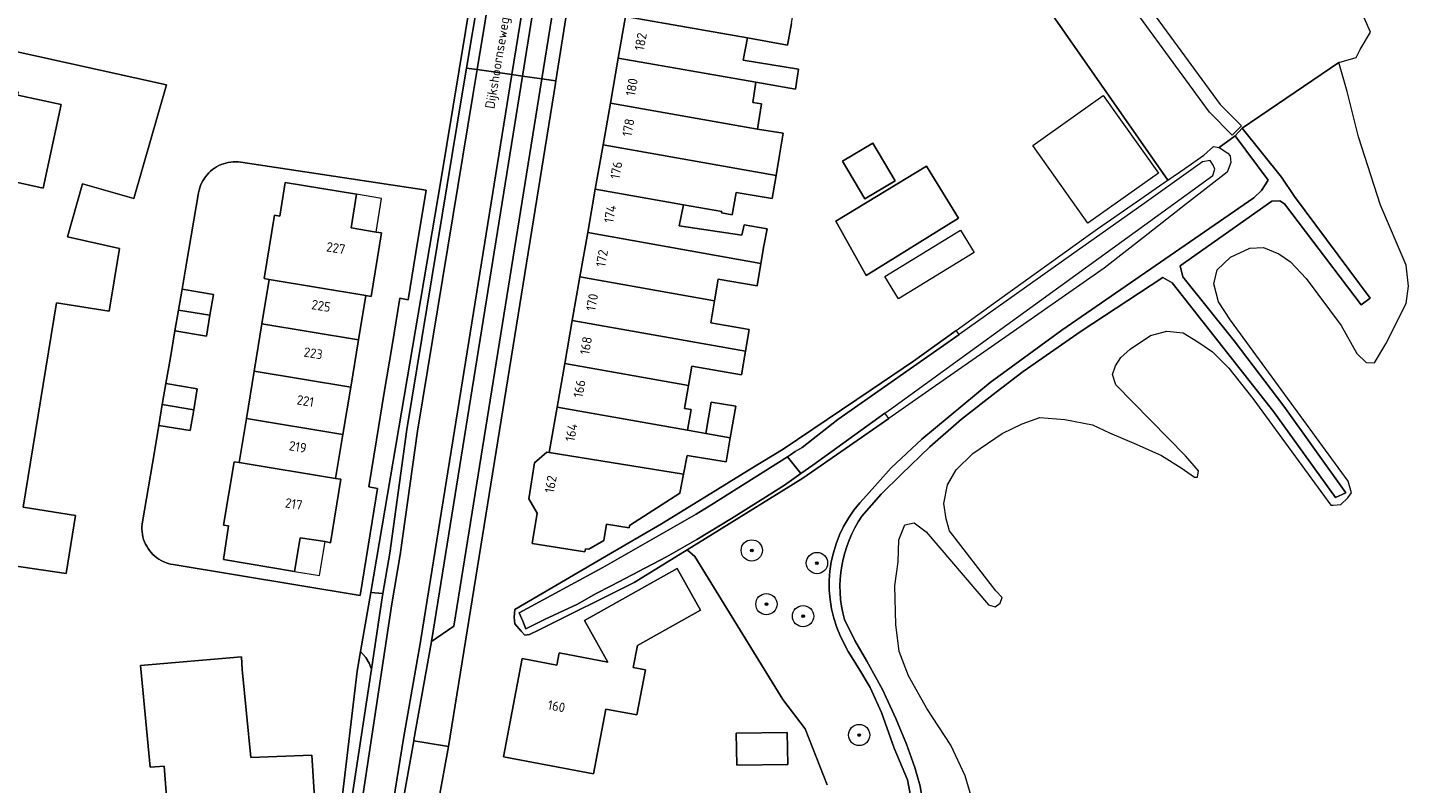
# Model space of a CAD drawing. Header units: metres. Extents: x 80938 to 82288, y 446951 to 448452.
# Tile 41 of 96: x 82037 to 82167, y 447505 to 447576. Entities that reach past the tile are written whole.
import ezdxf
from ezdxf.enums import TextEntityAlignment as Align

# ---------------------------------------------------------------- set-up
doc = ezdxf.new("R2010")
doc.units = ezdxf.units.M
doc.header["$MEASUREMENT"] = 0
doc.layers.get('0').update_dxf_attribs({"color": 253})
for name, color, linetype, lineweight in [('B-WE-GR-BOOM-S', 253, 'Continuous', 25), ('B-WE-IE-TERREINAFSCHEIDING_KUNSTMATIG_HEKWERK-G', 253, 'IE-TERREINAFSCHEIDING-KUNSTMATIG', 18), ('B-WE-OG-BEBOUWING-GV', 253, 'Continuous', 35), ('B-WE-OG-BEBOUWING-T18', 253, 'Continuous', 18), ('B-WE-OG-BEBOUWING_LUIFEL-GV', 253, 'Continuous', 18), ('B-WE-OG-TERREIN_CULTUURSCHEIDING-GV', 253, 'Continuous', 18), ('B-WE-OG-TERREIN_ERF-GV', 253, 'Continuous', 18), ('B-WE-OG-TOPOGRAFIE-T18', 253, 'Continuous', 18), ('B-WE-OG-WATER_SLOOT-GV', 253, 'Continuous', 18), ('B-WE-VH-VERHARDING_ASFALT-GV', 253, 'Continuous', 18), ('B-WE-VH-VERHARDING_BETONSTRAATSTEEN-GV', 253, 'Continuous', 18), ('B-WE-VH-VERHARDING_HALFVERHARDING-GV', 253, 'Continuous', 18), ('B-WE-VH-VERHARDING_TEGEL-GV', 253, 'Continuous', 18)]:
    doc.layers.add(name, color=color, linetype=linetype, lineweight=lineweight)
doc.styles.add('NLCS-ISO-M500-T18', font='NLCS-ISO.ttf', dxfattribs={"height": 0.9})
doc.linetypes.add('IE-TERREINAFSCHEIDING-KUNSTMATIG', pattern='A,4,[82,NLCS.SHX,S=0.75,R=90,X=0,Y=0],4,-2', length=10)

# ---------------------------------------------------------------- blocks, each defined once
blk = doc.blocks.new('SGR-BOOM_01-SO')
at = {"linetype": 'ByBlock', "lineweight": 18}
h = blk.add_hatch(color=0, dxfattribs=at)
h.dxf.hatch_style = 1
edge = h.paths.add_edge_path()
edge.add_arc((0, 0), 0.25, 0, 360)
at = {"color": 0, "linetype": 'ByBlock', "lineweight": 18}
for radius in [2, 0.25]:
    blk.add_circle((0, 0), radius, dxfattribs=at)

msp = doc.modelspace()

# ---------------------------------------------------------------- linework, layer by layer
at = {"layer": 'B-WE-IE-TERREINAFSCHEIDING_KUNSTMATIG_HEKWERK-G', "linetype": 'Continuous', "lineweight": 0}
msp.add_lwpolyline([(82108.277, 447513.19), (82099.993, 447526.667)], dxfattribs=at)
at = {"layer": 'B-WE-OG-BEBOUWING-GV', "linetype": 'Continuous', "lineweight": 0}
for points in [[(82093.491, 447577.512), (82104.961, 447575.48), (82108.734, 447574.812), (82109.097, 447576.856), (82109.457, 447579.001), (82094.221, 447581.673)], [(82104.555, 447573.393), (82104.961, 447575.48), (82093.491, 447577.512), (82092.801, 447573.583), (82105.753, 447571.31), (82109.468, 447570.658), (82109.769, 447572.535)], [(82028.927, 447575.772), (82028.876, 447575.534), (82029.351, 447575.424), (82028.479, 447571.438), (82028.592, 447571.411), (82027.461, 447566.214), (82028.545, 447565.974), (82028.528, 447565.882), (82030.559, 447565.435), (82029.972, 447562.752), (82030.217, 447562.699), (82030.322, 447563.181), (82038.661, 447561.344), (82040.361, 447569.223), (82036.292, 447570.093), (82036.353, 447570.373), (82034.015, 447570.883), (82033.56, 447570.985), (82034.293, 447574.356), (82034.765, 447574.259), (82034.823, 447574.503)], [(82105.899, 447566.903), (82106.262, 447569.272), (82105.459, 447569.395), (82105.753, 447571.31), (82092.801, 447573.583), (82092.056, 447569.332)], [(82091.368, 447565.414), (82107.651, 447562.53), (82107.978, 447564.433), (82108.317, 447566.508), (82105.899, 447566.903), (82092.056, 447569.332)], [(82090.637, 447561.244), (82098.928, 447559.775), (82102.531, 447559.137), (82102.51, 447559.014), (82103.519, 447558.84), (82103.88, 447560.942), (82107.278, 447560.359), (82107.651, 447562.53), (82091.368, 447565.414)], [(82118.856, 447562.027), (82116.755, 447565.583), (82113.888, 447563.89), (82115.989, 447560.334)], [(82124.811, 447558.521), (82121.806, 447563.399), (82113.263, 447558.242), (82116.123, 447553.125)], [(82059.946, 447552.755), (82069.047, 447551.246), (82069.526, 447551.158), (82070.501, 447557.139), (82070.013, 447557.209), (82067.649, 447557.602), (82068.16, 447560.765), (82061.46, 447561.864), (82060.931, 447558.706), (82060.45, 447558.787), (82059.464, 447552.831)], [(82089.919, 447557.152), (82106.22, 447554.263), (82106.505, 447555.923), (82106.799, 447557.516), (82104.632, 447557.89), (82104.431, 447556.921), (82098.526, 447557.787), (82098.928, 447559.775), (82090.637, 447561.244)], [(82089.187, 447552.98), (82101.848, 447550.737), (82102.199, 447552.776), (82105.857, 447552.148), (82106.22, 447554.263), (82089.919, 447557.152)], [(82088.47, 447548.887), (82104.765, 447546), (82105.116, 447548.046), (82101.493, 447548.669), (82101.848, 447550.737), (82089.187, 447552.98)], [(82054.363, 447549.373), (82054.699, 447551.341), (82051.741, 447551.843), (82051.406, 447549.871)], [(82068.355, 447547.061), (82069.047, 447551.246), (82059.946, 447552.755), (82059.257, 447548.564)], [(82051.072, 447547.899), (82054.028, 447547.404), (82054.363, 447549.373), (82051.406, 447549.871)], [(82059.257, 447548.564), (82058.524, 447544.098), (82067.617, 447542.596), (82068.355, 447547.061)], [(82087.759, 447544.836), (82099.403, 447542.774), (82099.712, 447544.576), (82104.382, 447543.774), (82104.765, 447546), (82088.47, 447548.887)], [(82057.794, 447539.658), (82066.884, 447538.156), (82067.617, 447542.596), (82058.524, 447544.098)], [(82087.037, 447540.721), (82099.32, 447538.545), (82099.655, 447540.494), (82099.03, 447540.601), (82099.403, 447542.774), (82087.759, 447544.836)], [(82052.838, 447540.477), (82053.174, 447542.439), (82050.213, 447542.95), (82049.88, 447540.98)], [(82101.041, 447538.24), (82103.337, 447537.833), (82103.849, 447540.81), (82101.55, 447541.205)], [(82052.838, 447540.477), (82049.88, 447540.98), (82049.546, 447539.01), (82052.501, 447538.514)], [(82086.287, 447536.445), (82098.948, 447534.402), (82099.292, 447536.161), (82102.952, 447535.593), (82103.337, 447537.833), (82101.041, 447538.24), (82099.32, 447538.545), (82087.037, 447540.721)], [(82057.794, 447539.658), (82057.111, 447535.5), (82066.198, 447534.007), (82066.884, 447538.156)], [(82098.948, 447534.402), (82086.287, 447536.445), (82086.07, 447536.479), (82084.921, 447535.486), (82084.385, 447532.088), (82085.153, 447530.732), (82084.703, 447527.877), (82089.662, 447527.094), (82089.71, 447527.4), (82090.016, 447527.352), (82091.441, 447528.179), (82091.678, 447529.701), (82093.816, 447529.364), (82093.849, 447529.571), (82098.603, 447532.643)], [(82057.111, 447535.5), (82056.631, 447535.588), (82055.648, 447529.615), (82056.127, 447529.563), (82055.629, 447526.374), (82062.32, 447525.267), (82062.856, 447528.427), (82065.215, 447528.068), (82065.715, 447527.957), (82066.687, 447533.931), (82066.198, 447534.007)], [(82090.478, 447506.2), (82091.629, 447512.298), (82094.553, 447511.746), (82095.356, 447515.999), (82094.201, 447516.217), (82094.591, 447518.282), (82100.534, 447521.609), (82098.336, 447525.535), (82089.61, 447520.651), (82091.808, 447516.724), (82087.22, 447517.59), (82087.005, 447516.45), (82083.758, 447517.063), (82082.009, 447507.799)], [(82057.413, 447516.038), (82057.321, 447517.214), (82047.816, 447516.407), (82047.91, 447515.438), (82048.744, 447506.832), (82050.054, 447506.92), (82050.59, 447500), (82050.703, 447498.547), (82064.496, 447499.579), (82064.469, 447500), (82063.962, 447507.977), (82058.215, 447507.748)], [(82103.952, 447507.013), (82108.741, 447507.09), (82108.693, 447510.11), (82103.903, 447510.033)]]:
    msp.add_lwpolyline(points, close=True, dxfattribs=at)
at = {"layer": 'B-WE-OG-BEBOUWING_LUIFEL-GV', "linetype": 'Continuous', "lineweight": 0}
for points in [[(82070.524, 447560.376), (82068.16, 447560.765), (82067.649, 447557.602), (82070.013, 447557.209)], [(82065.215, 447528.068), (82062.856, 447528.427), (82062.32, 447525.267), (82064.691, 447524.874)]]:
    msp.add_lwpolyline(points, close=True, dxfattribs=at)
at = {"layer": 'B-WE-OG-TERREIN_CULTUURSCHEIDING-GV', "linetype": 'Continuous', "lineweight": 0}
for points in [[(82118.084, 447599.993), (82144.505, 447562.09), (82146.111, 447563.202), (82147.895, 447564.438), (82148.809, 447565.256), (82149.338, 447565.159), (82150.848, 447566.26), (82151.51, 447566.976), (82160.604, 447573.179), (82162.25, 447573.635), (82162.636, 447574.39), (82163.592, 447576.037), (82162.191, 447579.248)], [(82138.232, 447584.532), (82149.434, 447569.226), (82151.464, 447567.197), (82150.589, 447566.346), (82148.444, 447568.499), (82138.44, 447582.219), (82137.261, 447583.845)], [(82126.743, 447501.642), (82125.434, 447506.03), (82124.107, 447508.899), (82121.836, 447512.344), (82120.124, 447515.442), (82119.244, 447517.733), (82118.934, 447520.272), (82118.833, 447523.907), (82119.149, 447526.161), (82119.199, 447528.231), (82119.763, 447529.635), (82120.632, 447529.836), (82121.777, 447529), (82127.63, 447522.125), (82128.264, 447521.939), (82128.752, 447522.287), (82128.932, 447522.811), (82128.317, 447523.425), (82123.981, 447529.077), (82123.667, 447530.221), (82123.445, 447531.667), (82123.786, 447533.428), (82124.588, 447534.833), (82126.162, 447536.358), (82128.926, 447538.251), (82130.825, 447539.17), (82132.476, 447539.737), (82134.839, 447539.571), (82137.416, 447539.064), (82139.041, 447538.311), (82141.525, 447537.249), (82143.934, 447536.187), (82145.763, 447535.02), (82147.022, 447534.129), (82147.311, 447534.149), (82147.403, 447534.729), (82146.187, 447536.133), (82139.625, 447542.825), (82139.314, 447543.784), (82139.601, 447544.611), (82140.109, 447545.396), (82140.988, 447546.178), (82142.879, 447547.475), (82144.436, 447547.892), (82145.973, 447547.729), (82147.359, 447546.882), (82148.715, 447545.924), (82150.25, 447544.407), (82152.536, 447541.538), (82159.873, 447531.502), (82160.086, 447531.49), (82160.806, 447531.557), (82161.468, 447532.175), (82161.817, 447532.675), (82161.488, 447533.752), (82150.406, 447548.909), (82149.297, 447550.633), (82148.856, 447552.327), (82149.154, 447553.666), (82150.404, 447554.852), (82152.225, 447555.685), (82153.521, 447555.758), (82154.98, 447555.16), (82156.055, 447554.412), (82157.547, 447552.847), (82160.833, 447548.422), (82162.295, 447545.784), (82163.193, 447544.918), (82163.972, 447544.888), (82165.042, 447546.673), (82166.957, 447550.485), (82167.161, 447552.123), (82166.958, 447554.104), (82164.543, 447559.746), (82162.47, 447566.185), (82161.409, 447570.457), (82160.604, 447573.179), (82151.51, 447566.976), (82155.215, 447562.361), (82156.441, 447560.567), (82163.56, 447550.992), (82162.721, 447550.372), (82155.494, 447559.873), (82155.066, 447560.149), (82154.316, 447560.112), (82145.682, 447554.029), (82145.948, 447552.997), (82150.759, 447546.978), (82155.451, 447540.827), (82161.278, 447532.644), (82160.294, 447532.212), (82154.472, 447540.31), (82144.918, 447552.421), (82144.054, 447552.919), (82136.371, 447547.882), (82130.914, 447544.074), (82128.375, 447542.145), (82125.103, 447539.596), (82122.11, 447536.976), (82119.469, 447534.428), (82117.545, 447532.527), (82115.723, 447530.464)], [(82116.168, 447532.403), (82118.493, 447535.011), (82121.358, 447537.696), (82127.802, 447543.052), (82134.546, 447547.958), (82152.617, 447560.442), (82153.347, 447561.131), (82153.969, 447562.092), (82150.848, 447566.26), (82149.338, 447565.159), (82150.156, 447564.63), (82150.397, 447564.39), (82150.46, 447563.765), (82150.108, 447562.85), (82146.185, 447559.79), (82142.223, 447556.699), (82138.514, 447553.806), (82130.32, 447548.075), (82122.35, 447542.501), (82118.266, 447539.66), (82114.141, 447536.79), (82110.179, 447534.034), (82101.673, 447528.776), (82099.289, 447527.302), (82099.993, 447526.667), (82108.277, 447513.19), (82110.392, 447510.447), (82112.467, 447505.156)], [(82114.08, 447520.742), (82115.073, 447518.751), (82116.197, 447516.817), (82117.654, 447514.136), (82118.907, 447511.414), (82119.922, 447509.012), (82120.724, 447506.807), (82121.2, 447505.049), (82121.475, 447503.487), (82121.777, 447501.287), (82121.771, 447499.594), (82121.942, 447497.304), (82122.432, 447494.545), (82123.367, 447491.455), (82124.355, 447488.802), (82127.202, 447482.246), (82132.817, 447472.359), (82133.659, 447470.821), (82134.383, 447469.397), (82134.765, 447468.241), (82134.967, 447467.002), (82135.921, 447459.741)], [(82135.223, 447458.327), (82134.764, 447461.107), (82134.035, 447466.319), (82133.647, 447468.267), (82133.297, 447469.252), (82132.865, 447470.23), (82128.601, 447477.37), (82125.56, 447483.305), (82123.778, 447487.139), (82122.677, 447489.673), (82121.889, 447492.109), (82121.388, 447494.374), (82121.055, 447496.362), (82120.715, 447499.728), (82120.454, 447503.335), (82120.008, 447505.633), (82118.773, 447508.611), (82117.562, 447511.969), (82116.499, 447514.332), (82115.429, 447516.122), (82114.442, 447517.729), (82113.71, 447519.13)], [(82067.122, 447500), (82069.556, 447516.063), (82069.348, 447516.635), (82069.043, 447517.153), (82068.544, 447517.708), (82068.23, 447515.883), (82066.355, 447500)]]:
    msp.add_lwpolyline(points, dxfattribs=at)
msp.add_lwpolyline([(82069.499, 447523.265), (82070.646, 447523.17), (82071.289, 447526.987), (82072.904, 447538.611), (82078.108, 447570.226), (82078.511, 447572.649), (82079.665, 447579.583), (82079.025, 447579.745), (82076.071, 447561.832)], close=True, dxfattribs=at)
for points in [[(82113.71, 447519.13, -0.3152012), (82116.168, 447532.403)], [(82115.723, 447530.464, 0.2207999), (82114.08, 447520.742)]]:
    msp.add_lwpolyline(points, format="xyb", dxfattribs=at)
at = {"layer": 'B-WE-OG-TERREIN_ERF-GV', "linetype": 'Continuous', "lineweight": 0}
for points in [[(82094.731, 447620.638), (82086.915, 447571.431), (82086.88, 447571.208), (82076.83, 447508.792), (82075.529, 447501.759)], [(82112.467, 447505.156), (82110.392, 447510.447), (82108.277, 447513.19), (82099.993, 447526.667), (82099.289, 447527.302), (82094.304, 447524.22), (82085.351, 447519.766), (82084.442, 447519.314), (82084.009, 447519.265), (82083.672, 447519.65), (82083.047, 447520.324), (82082.999, 447520.949), (82083.047, 447521.671), (82091.677, 447526.723), (82096.854, 447529.753), (82101.095, 447532.354), (82105.378, 447534.982), (82108.303, 447536.776), (82116.593, 447542.368), (82120.57, 447545.051), (82124.609, 447547.956), (82128.688, 447550.891), (82136.805, 447556.731), (82137.889, 447557.51), (82141.979, 447560.342), (82144.473, 447562.068), (82144.505, 447562.09), (82118.084, 447599.993)], [(82066.355, 447500), (82068.23, 447515.883), (82068.544, 447517.708), (82069.499, 447523.265), (82076.071, 447561.832), (82079.025, 447579.745)], [(82109.097, 447576.856), (82108.734, 447574.812), (82104.961, 447575.48), (82104.555, 447573.393), (82109.769, 447572.535), (82109.468, 447570.658), (82105.753, 447571.31), (82105.459, 447569.395), (82106.262, 447569.272), (82105.899, 447566.903), (82108.317, 447566.508), (82107.978, 447564.433), (82107.651, 447562.53), (82107.278, 447560.359), (82103.88, 447560.942), (82103.519, 447558.84), (82102.51, 447559.014), (82102.531, 447559.137), (82098.928, 447559.775), (82098.526, 447557.787), (82104.431, 447556.921), (82104.632, 447557.89), (82106.799, 447557.516), (82106.505, 447555.923), (82106.22, 447554.263), (82105.857, 447552.148), (82102.199, 447552.776), (82101.848, 447550.737), (82101.493, 447548.669), (82105.116, 447548.046), (82104.765, 447546), (82104.382, 447543.774), (82099.712, 447544.576), (82099.403, 447542.774), (82099.03, 447540.601), (82099.655, 447540.494), (82099.32, 447538.545), (82101.041, 447538.24), (82101.55, 447541.205), (82103.849, 447540.81), (82103.337, 447537.833), (82102.952, 447535.593), (82099.292, 447536.161), (82098.948, 447534.402), (82098.603, 447532.643), (82093.849, 447529.571), (82093.816, 447529.364), (82091.678, 447529.701), (82091.441, 447528.179), (82090.016, 447527.352), (82089.71, 447527.4), (82089.662, 447527.094), (82084.703, 447527.877), (82085.153, 447530.732), (82084.385, 447532.088), (82084.921, 447535.486), (82086.07, 447536.479), (82086.287, 447536.445), (82087.037, 447540.721), (82087.759, 447544.836), (82088.47, 447548.887), (82089.187, 447552.98), (82089.919, 447557.152), (82090.637, 447561.244), (82091.368, 447565.414), (82092.056, 447569.332), (82092.801, 447573.583), (82093.491, 447577.512)], [(82034.823, 447574.503), (82050.265, 447571.056), (82047.191, 447560.363), (82042.386, 447561.745), (82040.952, 447556.758), (82045.843, 447555.674), (82044.885, 447549.751), (82039.931, 447550.561), (82038.421, 447541.32), (82036.786, 447531.317), (82041.722, 447530.51), (82040.841, 447525.081), (82025.033, 447527.391)], [(82025.033, 447527.391), (82040.841, 447525.081), (82041.722, 447530.51), (82036.786, 447531.317), (82038.421, 447541.32), (82039.931, 447550.561), (82044.885, 447549.751), (82045.843, 447555.674), (82040.952, 447556.758), (82042.386, 447561.745), (82047.191, 447560.363), (82050.265, 447571.056), (82034.823, 447574.503)], [(82036.292, 447570.093), (82040.361, 447569.223), (82038.661, 447561.344), (82030.322, 447563.181)]]:
    msp.add_lwpolyline(points, dxfattribs=at)
for points in [[(82138.448, 447570.051), (82143.627, 447562.74), (82136.999, 447558.044), (82131.82, 447565.355)], [(82116.755, 447565.583), (82118.856, 447562.027), (82115.989, 447560.334), (82113.888, 447563.89)], [(82051.072, 447547.899), (82050.648, 447545.397), (82050.213, 447542.95), (82053.174, 447542.439), (82052.838, 447540.477), (82052.501, 447538.514), (82049.546, 447539.01), (82049.133, 447536.526), (82048.008, 447529.941), (82047.975, 447529.703), (82047.959, 447529.463), (82047.96, 447529.224), (82047.977, 447528.984), (82048.01, 447528.746), (82048.06, 447528.512), (82048.125, 447528.281), (82048.207, 447528.055), (82048.303, 447527.835), (82048.414, 447527.623), (82048.54, 447527.418), (82048.679, 447527.223), (82048.832, 447527.037), (82048.996, 447526.863), (82049.173, 447526.7), (82049.36, 447526.55), (82049.557, 447526.413), (82049.763, 447526.289), (82049.976, 447526.18), (82050.197, 447526.086), (82050.424, 447526.007), (82050.656, 447525.945), (82050.891, 447525.898), (82068.499, 447523.008), (82069.644, 447529.97), (82070.148, 447533.074), (82069.31, 447533.212), (82070.04, 447537.652), (82070.77, 447542.093), (82071.501, 447546.533), (82072.231, 447550.973), (82073.02, 447550.843), (82073.752, 447555.284), (82074.717, 447561.155), (82057.27, 447563.782), (82057.035, 447563.809), (82056.799, 447563.821), (82056.563, 447563.816), (82056.328, 447563.796), (82056.095, 447563.76), (82055.865, 447563.708), (82055.639, 447563.64), (82055.418, 447563.558), (82055.202, 447563.461), (82054.994, 447563.35), (82054.794, 447563.225), (82054.603, 447563.086), (82054.422, 447562.936), (82054.251, 447562.773), (82054.091, 447562.599), (82053.944, 447562.415), (82053.809, 447562.221), (82053.688, 447562.019), (82053.58, 447561.808), (82053.487, 447561.592), (82053.409, 447561.369), (82053.346, 447561.142), (82053.298, 447560.91), (82052.164, 447554.272), (82051.741, 447551.843), (82054.699, 447551.341), (82054.363, 447549.373), (82054.028, 447547.404)], [(82050.213, 447542.95), (82050.648, 447545.397), (82051.072, 447547.899), (82051.406, 447549.871), (82051.741, 447551.843), (82052.164, 447554.272), (82053.298, 447560.91), (82053.346, 447561.142), (82053.409, 447561.369), (82053.487, 447561.592), (82053.58, 447561.808), (82053.688, 447562.019), (82053.809, 447562.221), (82053.944, 447562.415), (82054.091, 447562.599), (82054.251, 447562.773), (82054.422, 447562.936), (82054.603, 447563.086), (82054.794, 447563.225), (82054.994, 447563.35), (82055.202, 447563.461), (82055.418, 447563.558), (82055.639, 447563.64), (82055.865, 447563.708), (82056.095, 447563.76), (82056.328, 447563.796), (82056.563, 447563.816), (82056.799, 447563.821), (82057.035, 447563.809), (82057.27, 447563.782), (82074.717, 447561.155), (82073.752, 447555.284), (82073.02, 447550.843), (82072.231, 447550.973), (82071.501, 447546.533), (82070.77, 447542.093), (82070.04, 447537.652), (82069.31, 447533.212), (82070.148, 447533.074), (82069.644, 447529.97), (82068.499, 447523.008), (82050.891, 447525.898), (82050.656, 447525.945), (82050.424, 447526.007), (82050.197, 447526.086), (82049.976, 447526.18), (82049.763, 447526.289), (82049.557, 447526.413), (82049.36, 447526.55), (82049.173, 447526.7), (82048.996, 447526.863), (82048.832, 447527.037), (82048.679, 447527.223), (82048.54, 447527.418), (82048.414, 447527.623), (82048.303, 447527.835), (82048.207, 447528.055), (82048.125, 447528.281), (82048.06, 447528.512), (82048.01, 447528.746), (82047.977, 447528.984), (82047.96, 447529.224), (82047.959, 447529.463), (82047.975, 447529.703), (82048.008, 447529.941), (82049.133, 447536.526), (82049.546, 447539.01), (82049.88, 447540.98)], [(82121.806, 447563.399), (82124.811, 447558.521), (82116.123, 447553.125), (82113.263, 447558.242)], [(82068.355, 447547.061), (82067.617, 447542.596), (82066.884, 447538.156), (82066.198, 447534.007), (82066.687, 447533.931), (82065.715, 447527.957), (82065.215, 447528.068), (82062.856, 447528.427), (82062.32, 447525.267), (82055.629, 447526.374), (82056.127, 447529.563), (82055.648, 447529.615), (82056.631, 447535.588), (82057.111, 447535.5), (82057.794, 447539.658), (82058.524, 447544.098), (82059.257, 447548.564), (82059.946, 447552.755), (82059.464, 447552.831), (82060.45, 447558.787), (82060.931, 447558.706), (82061.46, 447561.864), (82068.16, 447560.765), (82067.649, 447557.602), (82070.013, 447557.209), (82070.501, 447557.139), (82069.526, 447551.158), (82069.047, 447551.246)], [(82125.001, 447557.401), (82126.301, 447555.282), (82119.187, 447550.916), (82117.887, 447553.036)], [(82098.336, 447525.535), (82100.534, 447521.609), (82094.591, 447518.282), (82094.201, 447516.217), (82095.356, 447515.999), (82094.553, 447511.746), (82091.629, 447512.298), (82090.478, 447506.2), (82082.009, 447507.799), (82083.758, 447517.063), (82087.005, 447516.45), (82087.22, 447517.59), (82091.808, 447516.724), (82089.61, 447520.651)], [(82064.496, 447499.579), (82050.703, 447498.547), (82050.59, 447500), (82050.054, 447506.92), (82048.744, 447506.832), (82047.91, 447515.438), (82047.816, 447516.407), (82057.321, 447517.214), (82057.413, 447516.038), (82058.215, 447507.748), (82063.962, 447507.977), (82064.469, 447500)], [(82108.693, 447510.11), (82108.741, 447507.09), (82103.952, 447507.013), (82103.903, 447510.033)]]:
    msp.add_lwpolyline(points, close=True, dxfattribs=at)
at = {"layer": 'B-WE-OG-WATER_SLOOT-GV', "linetype": 'Continuous', "lineweight": 0}
for points in [[(82108.723, 447536.061), (82109.988, 447534.48), (82111.105, 447535.265), (82117.897, 447540.171), (82118.507, 447540.612), (82128.122, 447547.558), (82145.77, 447560.363), (82148.749, 447562.524), (82148.958, 447563.131), (82148.782, 447563.512), (82148.52, 447563.93), (82147.785, 447563.805), (82142.289, 447559.905), (82135.468, 447555.066), (82124.878, 447547.575), (82124.647, 447547.412), (82113.473, 447539.553), (82110.093, 447536.929), (82109.46, 447536.55), (82109.001, 447536.236)], [(82094.304, 447524.22), (82099.289, 447527.302), (82101.673, 447528.776), (82110.179, 447534.034), (82114.141, 447536.79), (82118.266, 447539.66), (82117.897, 447540.171), (82111.105, 447535.265), (82109.988, 447534.48), (82108.435, 447533.389), (82106.41, 447532.083), (82103.45, 447530.236), (82100.185, 447528.277), (82097.328, 447526.632), (82092.141, 447523.911), (82090.644, 447523.152), (82088.97, 447522.19), (82085.86, 447520.727), (82084.085, 447519.864), (82083.801, 447520.571), (82083.476, 447521.359), (82091.351, 447525.632), (82100.137, 447530.652), (82101.59, 447531.568), (82108.723, 447536.061), (82109.001, 447536.236), (82109.46, 447536.55), (82110.093, 447536.929), (82113.473, 447539.553), (82124.647, 447547.412), (82124.878, 447547.575), (82124.609, 447547.956), (82120.57, 447545.051), (82116.593, 447542.368), (82108.303, 447536.776), (82105.378, 447534.982), (82101.095, 447532.354), (82096.854, 447529.753), (82091.677, 447526.723), (82083.047, 447521.671), (82082.999, 447520.949), (82083.047, 447520.324), (82083.672, 447519.65), (82084.009, 447519.265), (82084.442, 447519.314), (82085.351, 447519.766)], [(82100.185, 447528.277), (82103.45, 447530.236), (82106.41, 447532.083), (82108.435, 447533.389), (82109.988, 447534.48), (82108.723, 447536.061), (82101.59, 447531.568), (82100.137, 447530.652), (82091.351, 447525.632), (82083.476, 447521.359), (82083.801, 447520.571), (82084.085, 447519.864), (82085.86, 447520.727), (82088.97, 447522.19), (82090.644, 447523.152), (82092.141, 447523.911), (82097.328, 447526.632)]]:
    msp.add_lwpolyline(points, close=True, dxfattribs=at)
at = {"layer": 'B-WE-VH-VERHARDING_ASFALT-GV', "linetype": 'Continuous', "lineweight": 0}
for points in [[(82081.024, 447581.658), (82079.501, 447572.505), (82082.79, 447572.029), (82085.161, 447586.751)], [(82085.161, 447586.751), (82082.79, 447572.029), (82083.78, 447571.885), (82086.148, 447586.589)], [(82079.665, 447579.583), (82078.511, 447572.649), (82079.501, 447572.505), (82081.024, 447581.658)]]:
    msp.add_lwpolyline(points, dxfattribs=at)
for points in [[(82064.909, 447484.797), (82065.9, 447484.658), (82068.108, 447499.834), (82068.134, 447500), (82071.496, 447522.199), (82072.278, 447526.835), (82073.893, 447538.461), (82079.095, 447570.063), (82079.501, 447572.505), (82078.511, 447572.649), (82078.108, 447570.226), (82072.904, 447538.611), (82071.289, 447526.987), (82070.646, 447523.17), (82070.509, 447522.357), (82069.556, 447516.063), (82067.122, 447500), (82067.12, 447499.988)], [(82065.071, 447479.59), (82069.154, 447479.138), (82069.723, 447484.201), (82069.438, 447484.231), (82070.725, 447495.894), (82071.025, 447499.795), (82071.057, 447500), (82072.568, 447509.539), (82074.222, 447518.836), (82074.224, 447518.852), (82082.79, 447572.029), (82079.501, 447572.505), (82079.095, 447570.063), (82073.893, 447538.461), (82072.278, 447526.835), (82071.496, 447522.199), (82068.134, 447500), (82068.108, 447499.834), (82065.9, 447484.658), (82065.751, 447483.634), (82065.413, 447481.646)], [(82069.723, 447484.201), (82070.447, 447484.122), (82070.966, 447489.227), (82071.759, 447497.48), (82071.986, 447500), (82072.205, 447501.766), (82072.239, 447501.958), (82073.55, 447509.322), (82073.558, 447509.395), (82075.209, 447518.677), (82083.78, 447571.885), (82082.79, 447572.029), (82074.224, 447518.852), (82074.222, 447518.836), (82072.568, 447509.539), (82071.057, 447500), (82071.025, 447499.795), (82070.725, 447495.894), (82069.438, 447484.231)]]:
    msp.add_lwpolyline(points, close=True, dxfattribs=at)
at = {"layer": 'B-WE-VH-VERHARDING_BETONSTRAATSTEEN-GV', "linetype": 'Continuous', "lineweight": 0}
for points in [[(82083.78, 447571.885), (82085.611, 447571.62), (82087.971, 447586.269), (82091.339, 447606.473), (82089.811, 447608.554), (82086.148, 447586.589)], [(82085.611, 447571.62), (82083.78, 447571.885), (82075.209, 447518.677), (82077.313, 447520.111)], [(82069.556, 447516.063), (82070.509, 447522.357), (82070.646, 447523.17), (82069.499, 447523.265), (82068.544, 447517.708), (82069.043, 447517.153), (82069.348, 447516.635)], [(82075.529, 447501.759), (82076.83, 447508.792), (82074.707, 447509.135), (82073.55, 447509.322), (82072.239, 447501.958), (82072.5, 447502.125), (82072.746, 447502.165), (82073.555, 447502.047)]]:
    msp.add_lwpolyline(points, close=True, dxfattribs=at)
at = {"layer": 'B-WE-VH-VERHARDING_HALFVERHARDING-GV', "linetype": 'Continuous', "lineweight": 0}
for points in [[(82136.371, 447547.882), (82144.054, 447552.919), (82144.918, 447552.421), (82154.472, 447540.31), (82160.294, 447532.212), (82161.278, 447532.644), (82155.451, 447540.827), (82150.759, 447546.978), (82145.948, 447552.997), (82145.682, 447554.029), (82154.316, 447560.112), (82155.066, 447560.149), (82155.494, 447559.873), (82162.721, 447550.372), (82163.56, 447550.992), (82156.441, 447560.567), (82155.215, 447562.361), (82151.51, 447566.976), (82150.848, 447566.26), (82153.969, 447562.092), (82153.347, 447561.131), (82152.617, 447560.442), (82134.546, 447547.958), (82127.802, 447543.052), (82121.358, 447537.696), (82118.493, 447535.011), (82116.168, 447532.403)], [(82115.723, 447530.464), (82117.545, 447532.527), (82119.469, 447534.428), (82122.11, 447536.976), (82125.103, 447539.596), (82128.375, 447542.145), (82130.914, 447544.074), (82136.371, 447547.882)], [(82135.921, 447459.741), (82134.967, 447467.002), (82134.765, 447468.241), (82134.383, 447469.397), (82133.659, 447470.821), (82132.817, 447472.359), (82127.202, 447482.246), (82124.355, 447488.802), (82123.367, 447491.455), (82122.432, 447494.545), (82121.942, 447497.304), (82121.771, 447499.594), (82121.777, 447501.287), (82121.475, 447503.487), (82121.2, 447505.049), (82120.724, 447506.807), (82119.922, 447509.012), (82118.907, 447511.414), (82117.654, 447514.136), (82116.197, 447516.817), (82115.073, 447518.751), (82114.08, 447520.742)], [(82113.71, 447519.13), (82114.442, 447517.729), (82115.429, 447516.122), (82116.499, 447514.332), (82117.562, 447511.969), (82118.773, 447508.611), (82120.008, 447505.633), (82120.454, 447503.335), (82120.715, 447499.728), (82121.055, 447496.362), (82121.388, 447494.374), (82121.889, 447492.109), (82122.677, 447489.673), (82123.778, 447487.139), (82125.56, 447483.305), (82128.601, 447477.37), (82132.865, 447470.23), (82133.297, 447469.252), (82133.647, 447468.267), (82134.035, 447466.319), (82134.764, 447461.107), (82135.223, 447458.327)]]:
    msp.add_lwpolyline(points, dxfattribs=at)
for points in [[(82116.168, 447532.403, 0.3152012), (82113.71, 447519.13)], [(82114.08, 447520.742, -0.2207999), (82115.723, 447530.464)]]:
    msp.add_lwpolyline(points, format="xyb", dxfattribs=at)
at = {"layer": 'B-WE-VH-VERHARDING_TEGEL-GV', "linetype": 'Continuous', "lineweight": 0}
for points in [[(82085.611, 447571.62), (82086.915, 447571.431), (82094.731, 447620.638), (82094.798, 447621.067), (82092.284, 447621.434), (82090.682, 447613.782), (82089.811, 447608.554), (82091.339, 447606.473), (82087.971, 447586.269)], [(82073.55, 447509.322), (82074.707, 447509.135), (82076.83, 447508.792), (82086.88, 447571.208), (82086.915, 447571.431), (82085.611, 447571.62), (82077.313, 447520.111), (82075.209, 447518.677), (82073.558, 447509.395)]]:
    msp.add_lwpolyline(points, close=True, dxfattribs=at)

# ---------------------------------------------------------------- block references
at = {"layer": 'B-WE-GR-BOOM-S', "linetype": 'Continuous', "lineweight": 0, "xscale": 0.5, "yscale": 0.5, "zscale": 0.5}
for p in [(82105.359, 447527.238), (82111.496, 447526.047), (82106.741, 447522.179), (82110.19, 447521.048), (82115.47, 447509.86)]:
    msp.add_blockref('SGR-BOOM_01-SO', p, dxfattribs=at)

# ---------------------------------------------------------------- texts
at = {"layer": 'B-WE-OG-BEBOUWING-T18', "linetype": 'Continuous', "lineweight": 0, "style": 'NLCS-ISO-M500-T18'}
for s, rotation, p in [('182', 80.1, (82094.902, 447575.132)), ('180', 80.1, (82094.066, 447570.858)), ('178', 80.1, (82093.742, 447567.053)), ('176', 80.1, (82092.614, 447563.032)), ('174', 80.1, (82092.024, 447558.913)), ('227', 350.7, (82066.215, 447555.706)), ('172', 80.1, (82091.258, 447554.738)), ('170', 80.1, (82090.338, 447550.599)), ('225', 350.6, (82064.83, 447550.265)), ('223', 350.6, (82064.092, 447545.8)), ('168', 80.1, (82089.756, 447546.519)), ('166', 80.1, (82089.141, 447542.469)), ('221', 350.6, (82063.351, 447541.311)), ('164', 80.1, (82088.376, 447538.35)), ('219', 350.6, (82062.637, 447536.988)), ('162', 80.1, (82086.431, 447533.469)), ('217', 350.8, (82062.257, 447531.61)), ('160', 349.3, (82086.98, 447512.567))]:
    msp.add_text(s, height=0.9, rotation=rotation, dxfattribs=at).set_placement(p, align=Align.MIDDLE)
at = {"layer": 'B-WE-OG-TOPOGRAFIE-T18', "linetype": 'Continuous', "lineweight": 0, "style": 'NLCS-ISO-M500-T18'}
msp.add_text('Dijkshoornseweg', height=0.9, rotation=80.6, dxfattribs=at).set_placement((82081.528, 447573.125), align=Align.MIDDLE)

doc.saveas('drawing.dxf')
